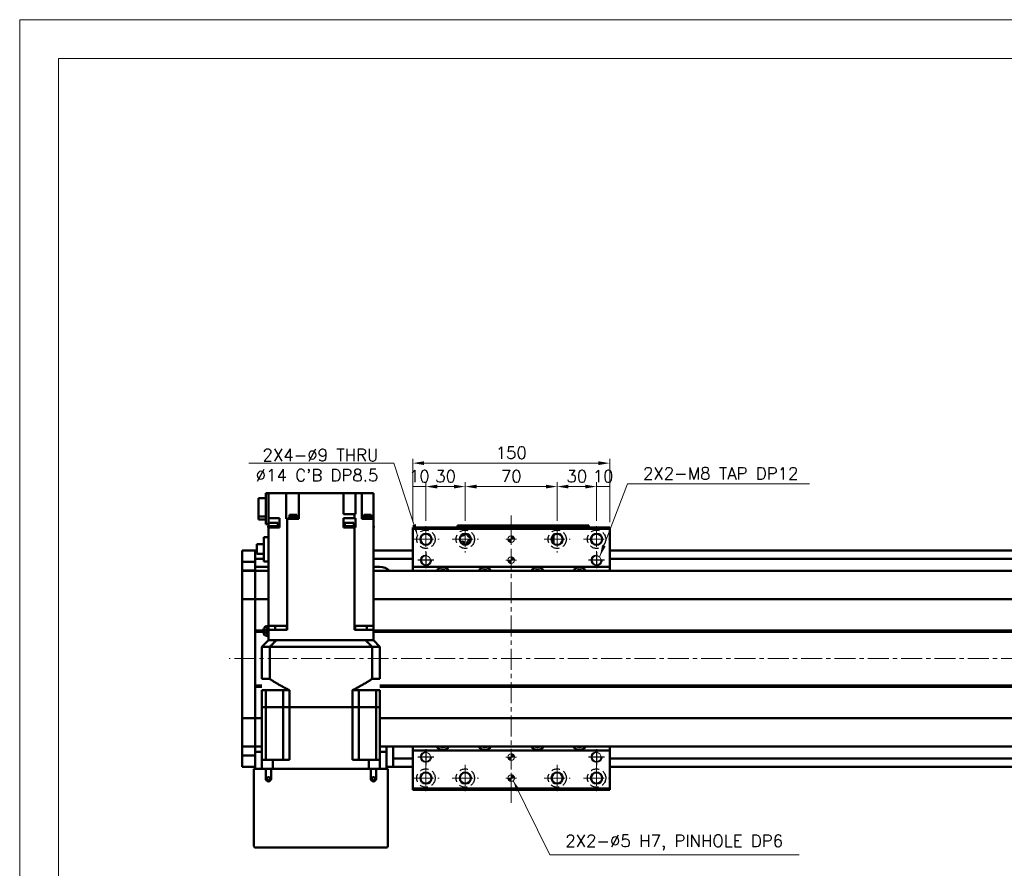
# Model space of a CAD drawing. Header units: millimetres. Extents: x 46547 to 49038, y 6223 to 10291.
# Tile 3 of 5: x 46547 to 47297, y 9644 to 10291. Entities that reach past the tile are written whole.
import ezdxf

# ---------------------------------------------------------------- set-up
doc = ezdxf.new("R2010")
doc.units = ezdxf.units.MM
doc.header["$LTSCALE"] = 0.5
doc.linetypes.add('CENTER', pattern=[50.8, 31.75, -6.35, 6.35, -6.35])
doc.linetypes.add('HIDDENX2', pattern=[19.05, 12.7, -6.35])
doc.layers.get('0').update_dxf_attribs({"lineweight": 20})
doc.layers.add('1', color=1, linetype='CENTER', lineweight=13)
doc.layers.add('외형선(ISO)', color=7, linetype='Continuous', lineweight=50)
for name, color, linetype in [('2', 2, 'HIDDENX2'), ('C', 1, 'CENTER'), ('DIM', 4, 'Continuous')]:
    doc.layers.add(name, color=color, linetype=linetype)
doc.styles.add('DSR TEXT', font='romans.shx', dxfattribs={"bigfont": 'whgtxt.shx'})
doc.styles.get("Standard").update_dxf_attribs({"font": 'romans.shx', "bigfont": 'whgtxt.shx'})
doc.dimstyles.new('DSR', dxfattribs={"dimscale": 2, "dimtxt": 3, "dimasz": 3, "dimexe": 0.5, "dimexo": 0.5, "dimgap": 0.5, "dimtad": 1, "dimdsep": 46, "dimtxsty": 'Standard', "dimcen": 2.5, "dimclrd": 4, "dimclre": 4, "dimclrt": 2, "dimadec": 0, "dimazin": 2, "dimtfac": 1, "dimtmove": 0, "dimatfit": 3, "dimfxl": 0, "dimlwd": -1, "dimlwe": -1, "dimarcsym": 0})

# ---------------------------------------------------------------- blocks, each defined once
blk = doc.blocks.new('A$C1C1952E1')
at = {"color": 1}
blk.add_lwpolyline([(0, 0), (420, 0), (420, 297), (0, 297)], close=True, dxfattribs=at)
at = {"color": 3}
blk.add_lwpolyline([(5, 5), (415, 5), (415, 292), (5, 292)], close=True, dxfattribs=at)
blk = doc.blocks.new('A$C33E56CC6')
h = blk.add_hatch()
h.set_pattern_fill('ANSI31', color=256, style=0)
h.set_pattern_definition([(45, (-7065.45672, -6508.5399), (-0.0883883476, 0.0883883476), [])])
h.paths.add_polyline_path([(4, 6.5, 0.414214), (1.5, 4), (4, 4)])
h.paths.add_polyline_path([(6.5, 4), (4, 4), (4, 1.5, 0.414214)])
blk.add_circle((4, 4), 2.5)
at = {"layer": '1'}
for p, q in [((4, 0), (4, 8)), ((0, 4), (8, 4))]:
    blk.add_line(p, q, dxfattribs=at)
blk = doc.blocks.new('tap8')
blk.add_circle((0, 0), 3.4)
at = {"layer": 'C', "color": 1, "linetype": 'CENTER'}
for p, q in [((-6.05, 0), (6.05, 0)), ((0, -6.05), (0, 6.05))]:
    blk.add_line(p, q, dxfattribs=at)
at = {"layer": 'DIM', "color": 3}
blk.add_arc((0, 0), 4, 263.84551, 189.43144, dxfattribs=at)
blk = doc.blocks.new('*D72')
at = {"color": 1, "linetype": 'ByBlock'}
for p, q in [((46846.15, 9907.78), (46846.15, 9938.25)), ((46856.15, 9934.95), (46846.15, 9934.95)), ((46856.15, 9908.78), (46856.15, 9938.25))]:
    blk.add_line(p, q, dxfattribs=at)
at = {"layer": 'Defpoints', "color": 0}
for p in [(46846.15, 9934.95), (46846.15, 9903.82), (46856.15, 9904.82)]:
    blk.add_point(p, dxfattribs=at)
at = {"color": 3, "insert": (46851.15, 9942.87), "char_height": 9.24, "attachment_point": 5, "style": 'DSR TEXT'}
blk.add_mtext('10', dxfattribs=at)
blk = doc.blocks.new('*D73')
at = {"color": 1, "linetype": 'ByBlock'}
for p, q in [((46856.15, 9908.78), (46856.15, 9938.25)), ((46864.73, 9934.95), (46877.57, 9934.95)), ((46886.15, 9908.78), (46886.15, 9938.25))]:
    blk.add_line(p, q, dxfattribs=at)
at = {"color": 1}
for points in [[(46864.73, 9936.38), (46864.73, 9933.52), (46856.15, 9934.95)], [(46877.57, 9936.38), (46877.57, 9933.52), (46886.15, 9934.95)]]:
    blk.add_solid(points, dxfattribs=at)
at = {"layer": 'Defpoints', "color": 0}
for p in [(46886.15, 9934.95), (46856.15, 9904.82), (46886.15, 9904.82)]:
    blk.add_point(p, dxfattribs=at)
at = {"color": 3, "insert": (46871.15, 9942.87), "char_height": 9.24, "attachment_point": 5, "style": 'DSR TEXT'}
blk.add_mtext('30', dxfattribs=at)
blk = doc.blocks.new('*D74')
at = {"color": 1, "linetype": 'ByBlock'}
for p, q in [((46886.15, 9908.78), (46886.15, 9938.25)), ((46894.73, 9934.95), (46947.57, 9934.95)), ((46956.15, 9908.78), (46956.15, 9938.25))]:
    blk.add_line(p, q, dxfattribs=at)
at = {"color": 1}
for points in [[(46894.73, 9936.38), (46894.73, 9933.52), (46886.15, 9934.95)], [(46947.57, 9936.38), (46947.57, 9933.52), (46956.15, 9934.95)]]:
    blk.add_solid(points, dxfattribs=at)
at = {"layer": 'Defpoints', "color": 0}
for p in [(46956.15, 9934.95), (46886.15, 9904.82), (46956.15, 9904.82)]:
    blk.add_point(p, dxfattribs=at)
at = {"color": 3, "insert": (46921.15, 9942.87), "char_height": 9.24, "attachment_point": 5, "style": 'DSR TEXT'}
blk.add_mtext('70', dxfattribs=at)
blk = doc.blocks.new('*D75')
at = {"color": 1, "linetype": 'ByBlock'}
for p, q in [((46956.15, 9908.78), (46956.15, 9938.25)), ((46964.73, 9934.95), (46977.57, 9934.95)), ((46986.15, 9908.78), (46986.15, 9938.25))]:
    blk.add_line(p, q, dxfattribs=at)
at = {"color": 1}
for points in [[(46964.73, 9936.38), (46964.73, 9933.52), (46956.15, 9934.95)], [(46977.57, 9936.38), (46977.57, 9933.52), (46986.15, 9934.95)]]:
    blk.add_solid(points, dxfattribs=at)
at = {"layer": 'Defpoints', "color": 0}
for p in [(46986.15, 9934.95), (46956.15, 9904.82), (46986.15, 9904.82)]:
    blk.add_point(p, dxfattribs=at)
at = {"color": 3, "insert": (46971.15, 9942.87), "char_height": 9.24, "attachment_point": 5, "style": 'DSR TEXT'}
blk.add_mtext('30', dxfattribs=at)
blk = doc.blocks.new('*D76')
at = {"color": 1, "linetype": 'ByBlock'}
for p, q in [((46986.15, 9908.78), (46986.15, 9938.25)), ((46986.15, 9934.95), (46996.15, 9934.95)), ((46996.15, 9907.78), (46996.15, 9938.25))]:
    blk.add_line(p, q, dxfattribs=at)
at = {"layer": 'Defpoints', "color": 0}
for p in [(46996.15, 9934.95), (46986.15, 9904.82), (46996.15, 9903.82)]:
    blk.add_point(p, dxfattribs=at)
at = {"color": 3, "insert": (46991.15, 9942.87), "char_height": 9.24, "attachment_point": 5, "style": 'DSR TEXT'}
blk.add_mtext('10', dxfattribs=at)
blk = doc.blocks.new('*D77')
at = {"color": 1, "linetype": 'ByBlock'}
for p, q in [((46846.15, 9907.78), (46846.15, 9956.11)), ((46996.15, 9907.78), (46996.15, 9956.11)), ((46987.57, 9952.81), (46854.73, 9952.81))]:
    blk.add_line(p, q, dxfattribs=at)
at = {"color": 1}
for points in [[(46854.73, 9954.24), (46854.73, 9951.38), (46846.15, 9952.81)], [(46987.57, 9954.24), (46987.57, 9951.38), (46996.15, 9952.81)]]:
    blk.add_solid(points, dxfattribs=at)
at = {"layer": 'Defpoints', "color": 0}
for p in [(46846.15, 9952.81), (46846.15, 9903.82), (46996.15, 9903.82)]:
    blk.add_point(p, dxfattribs=at)
at = {"color": 3, "insert": (46921.15, 9960.73), "char_height": 9.24, "attachment_point": 5, "style": 'DSR TEXT'}
blk.add_mtext('150', dxfattribs=at)

msp = doc.modelspace()

# ---------------------------------------------------------------- linework, layer by layer
at = {"layer": '1'}
for p, q in [((46921.15234, 9693.8227), (46921.15234, 9913.8227)), ((46856.15234, 9904.8227), (46856.15234, 9884.8227)), ((46886.15234, 9904.8227), (46886.15234, 9884.8227)), ((46956.15234, 9904.8227), (46956.15234, 9884.8227)), ((46986.15234, 9904.8227), (46986.15234, 9884.8227)), ((46846.15234, 9894.8227), (46866.15234, 9894.8227)), ((46876.15234, 9894.8227), (46896.15234, 9894.8227)), ((46946.15234, 9894.8227), (46966.15234, 9894.8227)), ((46976.15234, 9894.8227), (46996.15234, 9894.8227)), ((47996.15234, 9803.8227), (46706.15234, 9803.8227)), ((46856.15234, 9722.8227), (46856.15234, 9702.8227)), ((46886.15234, 9722.8227), (46886.15234, 9702.8227)), ((46956.15234, 9722.8227), (46956.15234, 9702.8227)), ((46986.15234, 9722.8227), (46986.15234, 9702.8227)), ((46846.15234, 9712.8227), (46866.15234, 9712.8227)), ((46876.15234, 9712.8227), (46896.15234, 9712.8227)), ((46946.15234, 9712.8227), (46966.15234, 9712.8227)), ((46976.15234, 9712.8227), (46996.15234, 9712.8227))]:
    msp.add_line(p, q, dxfattribs=at)
at = {"layer": '2'}
for centre in [(46856.15234, 9894.8227), (46886.15234, 9894.8227), (46956.15234, 9894.8227), (46986.15234, 9894.8227), (46856.15234, 9712.8227), (46886.15234, 9712.8227), (46956.15234, 9712.8227), (46986.15234, 9712.8227)]:
    msp.add_circle(centre, 7, dxfattribs=at)
at = {"layer": '외형선(ISO)'}
for p, q in [((46734.15234, 9926.12828), (46728.65234, 9926.12828)), ((46728.65234, 9912.23264), (46728.65234, 9926.12828)), ((46734.15234, 9929.8227), (46736.15234, 9929.8227)), ((46734.15234, 9906.3227), (46734.15234, 9929.8227)), ((46736.15234, 9929.8227), (46736.15234, 9910.8227)), ((46744.70849, 9929.8227), (46736.15234, 9929.8227)), ((46744.70849, 9929.8227), (46749.78523, 9929.8227)), ((46749.78523, 9910.3227), (46749.78523, 9929.8227)), ((46754.95234, 9929.8227), (46749.78523, 9929.8227)), ((46754.95234, 9929.8227), (46759.45234, 9929.8227)), ((46759.45234, 9910.3227), (46759.45234, 9929.8227)), ((46793.35234, 9929.8227), (46759.45234, 9929.8227)), ((46793.35234, 9929.8227), (46793.35234, 9913.8227)), ((46793.35234, 9929.8227), (46797.35234, 9929.8227)), ((46802.47428, 9929.8227), (46797.35234, 9929.8227)), ((46802.47428, 9913.8227), (46802.47428, 9929.8227)), ((46802.48501, 9929.8227), (46802.47428, 9929.8227)), ((46802.48501, 9929.8227), (46807.25234, 9929.8227)), ((46807.25234, 9910.3227), (46807.25234, 9929.8227)), ((46807.25234, 9929.8227), (46811.75234, 9929.8227)), ((46816.15234, 9929.8227), (46811.75234, 9929.8227)), ((46816.15234, 9910.3227), (46816.15234, 9929.8227)), ((46728.65234, 9909.91712), (46728.65234, 9912.23264)), ((46728.65234, 9912.23264), (46734.15234, 9912.23264)), ((46728.65234, 9909.91712), (46734.15234, 9909.91712)), ((46736.15234, 9910.8227), (46744.55234, 9910.8227)), ((46736.15234, 9906.3227), (46736.15234, 9910.8227)), ((46744.55234, 9905.8227), (46744.55234, 9910.8227)), ((46749.78523, 9910.3227), (46749.81967, 9910.3227)), ((46750.48615, 9910.3227), (46749.81967, 9910.3227)), ((46750.48615, 9828.8227), (46750.48615, 9910.3227)), ((46750.48615, 9910.3227), (46759.45234, 9910.3227)), ((46757.95376, 9910.8227), (46751.95376, 9910.8227)), ((46751.95376, 9910.8227), (46751.95376, 9910.3227)), ((46757.90376, 9911.5227), (46752.00376, 9911.5227)), ((46752.00376, 9911.5227), (46752.00376, 9910.8227)), ((46757.70376, 9913.5227), (46752.20376, 9913.5227)), ((46752.20376, 9913.5227), (46752.20376, 9911.5227)), ((46757.70376, 9913.5227), (46757.70376, 9911.5227)), ((46757.90376, 9911.5227), (46757.90376, 9910.8227)), ((46757.95376, 9910.8227), (46757.95376, 9910.3227)), ((46793.35234, 9913.8227), (46801.81852, 9913.8227)), ((46793.35234, 9910.8227), (46801.81852, 9910.8227)), ((46793.35234, 9905.8227), (46793.35234, 9910.8227)), ((46801.81852, 9910.8227), (46801.81852, 9913.8227)), ((46802.47428, 9913.8227), (46801.81852, 9913.8227)), ((46801.81852, 9910.8227), (46802.47428, 9910.8227)), ((46802.47428, 9905.8227), (46802.47428, 9910.8227)), ((46807.25234, 9910.3227), (46807.59618, 9910.3227)), ((46816.15234, 9910.3227), (46807.59618, 9910.3227)), ((46814.71328, 9910.8227), (46808.71328, 9910.8227)), ((46808.71328, 9910.8227), (46808.71328, 9910.3227)), ((46814.66328, 9911.5227), (46808.76328, 9911.5227)), ((46808.76328, 9911.5227), (46808.76328, 9910.8227)), ((46814.46328, 9913.5227), (46808.96328, 9913.5227)), ((46808.96328, 9913.5227), (46808.96328, 9911.5227)), ((46814.46328, 9913.5227), (46814.46328, 9911.5227)), ((46814.66328, 9911.5227), (46814.66328, 9910.8227)), ((46814.71328, 9910.8227), (46814.71328, 9910.3227)), ((46816.15234, 9828.8227), (46816.15234, 9910.3227)), ((46736.15234, 9906.3227), (46734.15234, 9906.3227)), ((46743.53244, 9904.8227), (46735.93244, 9904.8227)), ((46735.93244, 9903.8227), (46735.93244, 9904.8227)), ((46735.93244, 9903.8227), (46736.15234, 9903.8227)), ((46736.15234, 9906.3227), (46736.15234, 9905.8227)), ((46736.15234, 9905.8227), (46736.15234, 9904.8227)), ((46736.15234, 9905.8227), (46736.23244, 9905.8227)), ((46736.15234, 9903.8227), (46736.15234, 9828.8227)), ((46744.5914, 9903.8227), (46736.15234, 9903.8227)), ((46743.23244, 9907.4227), (46736.23244, 9907.4227)), ((46736.23244, 9904.8227), (46736.23244, 9907.4227)), ((46743.23244, 9904.8227), (46743.23244, 9907.4227)), ((46744.55234, 9905.8227), (46743.23244, 9905.8227)), ((46743.53244, 9903.8227), (46743.53244, 9904.8227)), ((46744.55234, 9905.8227), (46744.5914, 9905.8227)), ((46744.5914, 9905.8227), (46744.5914, 9903.8227)), ((46793.35091, 9905.8227), (46793.35234, 9905.8227)), ((46793.35091, 9905.8227), (46793.35091, 9903.8227)), ((46796.58903, 9903.8227), (46793.35091, 9903.8227)), ((46794.36295, 9905.8227), (46793.35234, 9905.8227)), ((46801.66295, 9904.8227), (46794.06295, 9904.8227)), ((46794.06295, 9903.8227), (46794.06295, 9904.8227)), ((46801.36295, 9907.4227), (46794.36295, 9907.4227)), ((46794.36295, 9904.8227), (46794.36295, 9907.4227)), ((46796.58903, 9903.8227), (46799.13688, 9903.8227)), ((46801.81852, 9903.8227), (46799.13688, 9903.8227)), ((46801.36295, 9904.8227), (46801.36295, 9907.4227)), ((46801.36295, 9905.8227), (46802.47428, 9905.8227)), ((46801.66295, 9903.8227), (46801.66295, 9904.8227)), ((46801.81852, 9903.8227), (46801.81852, 9828.8227)), ((46802.47697, 9903.8227), (46801.81852, 9903.8227)), ((46802.47428, 9905.8227), (46802.47697, 9905.8227)), ((46802.47697, 9905.8227), (46802.47697, 9903.8227)), ((46816.37224, 9904.8227), (46816.15234, 9904.8227)), ((46816.15234, 9903.8227), (46816.37224, 9903.8227)), ((46816.37224, 9903.8227), (46816.37224, 9904.8227)), ((46846.15234, 9903.8227), (46846.15234, 9902.8227)), ((46846.15234, 9903.8227), (46996.15234, 9903.8227)), ((46846.15234, 9902.8227), (46846.15234, 9873.8227)), ((46996.15234, 9902.8227), (46846.15234, 9902.8227)), ((46880.15234, 9905.32268), (46880.15234, 9905.32266)), ((46880.15234, 9905.32268), (46930.15234, 9905.32268)), ((46880.15234, 9903.8227), (46880.15234, 9905.32266)), ((46883.15234, 9905.32265), (46927.15234, 9905.32265)), ((46930.15234, 9905.32268), (46930.15234, 9905.32266)), ((46930.15234, 9905.32268), (46980.15234, 9905.32268)), ((46930.15234, 9903.8227), (46930.15234, 9905.32266)), ((46930.15234, 9905.32266), (46930.15234, 9903.8227)), ((46933.15234, 9905.32265), (46977.15234, 9905.32265)), ((46980.15234, 9905.32266), (46980.15234, 9903.8227)), ((46996.15234, 9902.8227), (46996.15234, 9903.8227)), ((46996.15234, 9873.8227), (46996.15234, 9902.8227)), ((46732.75234, 9877.9227), (46732.75234, 9896.4727)), ((46736.15234, 9896.4727), (46732.75234, 9896.4727)), ((46952.05234, 9893.70355), (46952.05234, 9895.94185)), ((46953.35234, 9898.01997), (46953.35234, 9892.52269)), ((46732.75234, 9891.1477), (46727.35234, 9891.1477)), ((46727.35234, 9883.6977), (46727.35234, 9891.1477)), ((46953.35234, 9892.52269), (46952.57848, 9892.52269)), ((46953.35234, 9892.52269), (46953.35234, 9891.62544)), ((46716.15234, 9883.3227), (46716.15234, 9886.3227)), ((46726.15234, 9886.3227), (46716.15234, 9886.3227)), ((46716.15234, 9883.3227), (46716.15234, 9880.3831)), ((46716.15234, 9880.3831), (46716.15234, 9877.58306)), ((46726.15234, 9883.3227), (46726.15234, 9886.3227)), ((46726.15234, 9886.3227), (46727.35234, 9886.3227)), ((46726.15234, 9886.3227), (46726.15234, 9883.3227)), ((46726.15234, 9883.3227), (46726.15234, 9880.8227)), ((46726.15234, 9880.3831), (46726.15234, 9883.3227)), ((46726.15234, 9877.58306), (46726.15234, 9880.3831)), ((46726.15234, 9879.8227), (46732.75234, 9879.8227)), ((46727.35234, 9883.6977), (46732.75234, 9883.6977)), ((46816.15234, 9886.3227), (46846.15234, 9886.3227)), ((46816.15234, 9879.8227), (46846.15234, 9879.8227)), ((46996.15234, 9886.3227), (47976.15234, 9886.3227)), ((46996.15234, 9879.8227), (47976.15234, 9879.8227)), ((46716.15234, 9877.58306), (46716.15234, 9870.88936)), ((46726.15234, 9877.58306), (46716.15234, 9877.58306)), ((46726.15234, 9870.88936), (46726.15234, 9877.58306)), ((46736.15234, 9873.8227), (46726.15234, 9873.8227)), ((46736.15234, 9877.9227), (46732.75234, 9877.9227)), ((46821.15234, 9873.8227), (46816.15234, 9873.8227)), ((46846.15234, 9873.8227), (46846.15234, 9870.8227)), ((46996.15234, 9873.8227), (46846.15234, 9873.8227)), ((46996.15234, 9870.8227), (46996.15234, 9873.8227)), ((46716.15234, 9870.88936), (46716.15234, 9870.8227)), ((46726.15234, 9870.88936), (46716.15234, 9870.88936)), ((46716.15234, 9868.12635), (46716.15234, 9870.8227)), ((46726.15234, 9870.8227), (46716.15234, 9870.8227)), ((46716.15234, 9849.51822), (46716.15234, 9868.12635)), ((46726.15234, 9870.8227), (46726.15234, 9870.88936)), ((46726.15234, 9870.8227), (46726.15234, 9868.12635)), ((46726.15234, 9868.12635), (46726.15234, 9870.8227)), ((46736.15234, 9870.8227), (46726.15234, 9870.8227)), ((46726.15234, 9868.12635), (46726.15234, 9849.51822)), ((46726.15234, 9849.51822), (46726.15234, 9868.12635)), ((47976.15234, 9870.8227), (46816.15234, 9870.8227)), ((46716.15234, 9849.51822), (46716.15234, 9849.05011)), ((46726.15234, 9849.05011), (46726.15234, 9849.51822)), ((46726.15234, 9849.51822), (46726.15234, 9849.05011)), ((46716.15234, 9847.05011), (46716.15234, 9849.05011)), ((46726.15234, 9849.05011), (46716.15234, 9849.05011)), ((46716.15234, 9847.05011), (46716.15234, 9760.59529)), ((46726.15234, 9849.05011), (46726.15234, 9847.05011)), ((46726.15234, 9847.05011), (46726.15234, 9849.05011)), ((46736.15234, 9849.05011), (46726.15234, 9849.05011)), ((46726.15234, 9760.59529), (46726.15234, 9847.05011)), ((46726.15234, 9847.05011), (46726.15234, 9825.3227)), ((47976.15234, 9849.05011), (46816.15234, 9849.05011)), ((46736.15234, 9825.8227), (46736.15234, 9828.8227)), ((46736.15234, 9828.8227), (46744.70849, 9828.8227)), ((46741.28805, 9828.8227), (46741.28805, 9825.8227)), ((46749.81967, 9828.8227), (46744.70849, 9828.8227)), ((46749.81967, 9828.8227), (46750.48615, 9828.8227)), ((46750.07545, 9825.8227), (46750.07545, 9828.8227)), ((46750.48615, 9828.8227), (46750.49477, 9828.8227)), ((46750.49477, 9825.8227), (46750.49477, 9828.8227)), ((46801.8099, 9828.8227), (46801.81852, 9828.8227)), ((46801.8099, 9825.8227), (46801.8099, 9828.8227)), ((46801.81852, 9828.8227), (46802.48501, 9828.8227)), ((46802.22922, 9825.8227), (46802.22922, 9828.8227)), ((46807.59618, 9828.8227), (46802.48501, 9828.8227)), ((46807.59618, 9828.8227), (46816.15234, 9828.8227)), ((46811.01662, 9825.8227), (46811.01662, 9828.8227)), ((46816.15234, 9825.8227), (46816.15234, 9828.8227)), ((46732.18371, 9825.3227), (46726.15234, 9825.3227)), ((46732.65234, 9824.8227), (46726.15234, 9824.8227)), ((46732.18371, 9824.3227), (46726.15234, 9824.3227)), ((46726.15234, 9824.3227), (46726.15234, 9783.3227)), ((46734.87654, 9823.8227), (46736.15234, 9823.8227)), ((46743.15234, 9825.8227), (46736.15234, 9825.8227)), ((46736.15234, 9825.8227), (46736.15234, 9817.8227)), ((46750.49477, 9825.8227), (46743.15234, 9825.8227)), ((46809.15234, 9825.8227), (46801.8099, 9825.8227)), ((46816.15234, 9825.8227), (46809.15234, 9825.8227)), ((46816.15234, 9817.8227), (46816.15234, 9825.8227)), ((47962.18371, 9825.3227), (46816.15234, 9825.3227)), ((47962.65234, 9824.8227), (46816.15234, 9824.8227)), ((47962.18371, 9824.3227), (46816.15234, 9824.3227)), ((46736.15234, 9817.8227), (46731.15234, 9812.8227)), ((46737.14974, 9812.8227), (46731.15234, 9812.8227)), ((46731.15234, 9788.3727), (46731.15234, 9812.8227)), ((46736.24043, 9817.8227), (46736.15234, 9817.8227)), ((46736.24043, 9817.8227), (46742.0453, 9817.8227)), ((46737.14974, 9788.3727), (46737.14974, 9812.8227)), ((46815.15493, 9812.8227), (46737.14974, 9812.8227)), ((46742.14866, 9817.8227), (46742.0453, 9817.8227)), ((46810.15601, 9817.8227), (46742.14866, 9817.8227)), ((46743.15234, 9817.8227), (46809.15234, 9817.8227)), ((46810.15601, 9817.8227), (46810.25937, 9817.8227)), ((46810.25937, 9817.8227), (46816.06424, 9817.8227)), ((46821.15234, 9812.8227), (46815.15493, 9812.8227)), ((46815.15493, 9788.3727), (46815.15493, 9812.8227)), ((46816.06424, 9817.8227), (46816.15234, 9817.8227)), ((46821.15234, 9812.8227), (46816.15234, 9817.8227)), ((46821.15234, 9788.3727), (46821.15234, 9812.8227)), ((46731.15234, 9783.3227), (46726.15234, 9783.3227)), ((46731.15234, 9782.8227), (46726.15234, 9782.8227)), ((46731.15234, 9782.3227), (46726.15234, 9782.3227)), ((46726.15234, 9782.3227), (46726.15234, 9760.59529)), ((46731.15234, 9788.3727), (46737.14974, 9788.3727)), ((46815.15493, 9788.3727), (46821.15234, 9788.3727)), ((47962.18371, 9783.3227), (46821.15234, 9783.3227)), ((47962.65234, 9782.8227), (46821.15234, 9782.8227)), ((47962.18371, 9782.3227), (46821.15234, 9782.3227)), ((46731.15234, 9779.8227), (46734.10012, 9779.8227)), ((46731.15234, 9766.8227), (46731.15234, 9779.8227)), ((46734.10012, 9779.8227), (46747.29734, 9779.8227)), ((46734.10012, 9766.8227), (46734.10012, 9779.8227)), ((46747.29734, 9779.8227), (46752.15234, 9779.8227)), ((46747.29734, 9766.8227), (46747.29734, 9779.8227)), ((46752.15234, 9766.8227), (46752.15234, 9779.8227)), ((46800.15234, 9779.8227), (46805.00734, 9779.8227)), ((46800.15234, 9766.8227), (46800.15234, 9779.8227)), ((46818.20455, 9779.8227), (46805.00734, 9779.8227)), ((46805.00734, 9766.8227), (46805.00734, 9779.8227)), ((46818.20455, 9779.8227), (46821.15234, 9779.8227)), ((46818.20455, 9766.8227), (46818.20455, 9779.8227)), ((46821.15234, 9766.8227), (46821.15234, 9779.8227)), ((46734.10012, 9766.8227), (46731.15234, 9766.8227)), ((46731.15234, 9766.8227), (46731.15234, 9726.8227)), ((46731.15234, 9766.8227), (46734.10012, 9766.8227)), ((46740.79734, 9766.8227), (46734.10012, 9766.8227)), ((46734.10012, 9726.8227), (46734.10012, 9766.8227)), ((46740.79734, 9766.8227), (46734.10012, 9766.8227)), ((46747.29734, 9766.8227), (46740.79734, 9766.8227)), ((46747.29734, 9766.8227), (46740.79734, 9766.8227)), ((46752.15234, 9766.8227), (46747.29734, 9766.8227)), ((46747.29734, 9726.8227), (46747.29734, 9766.8227)), ((46747.29734, 9766.8227), (46752.15234, 9766.8227)), ((46752.15234, 9766.8227), (46752.15234, 9726.8227)), ((46800.15234, 9766.8227), (46752.15234, 9766.8227)), ((46800.15234, 9766.8227), (46752.15234, 9766.8227)), ((46800.15234, 9766.8227), (46800.15234, 9726.8227)), ((46805.00734, 9766.8227), (46800.15234, 9766.8227)), ((46800.15234, 9766.8227), (46805.00734, 9766.8227)), ((46805.00734, 9726.8227), (46805.00734, 9766.8227)), ((46811.50734, 9766.8227), (46805.00734, 9766.8227)), ((46811.50734, 9766.8227), (46805.00734, 9766.8227)), ((46818.20455, 9766.8227), (46811.50734, 9766.8227)), ((46818.20455, 9766.8227), (46811.50734, 9766.8227)), ((46821.15234, 9766.8227), (46818.20455, 9766.8227)), ((46818.20455, 9726.8227), (46818.20455, 9766.8227)), ((46818.20455, 9766.8227), (46821.15234, 9766.8227)), ((46821.15234, 9766.8227), (46821.15234, 9726.8227)), ((46716.15234, 9758.59529), (46716.15234, 9760.59529)), ((46726.15234, 9760.59529), (46726.15234, 9758.59529)), ((46726.15234, 9758.59529), (46726.15234, 9760.59529)), ((46716.15234, 9758.59529), (46716.15234, 9758.12718)), ((46726.15234, 9758.59529), (46716.15234, 9758.59529)), ((46716.15234, 9739.51906), (46716.15234, 9758.12718)), ((46726.15234, 9758.12718), (46726.15234, 9758.59529)), ((46726.15234, 9758.59529), (46726.15234, 9758.12718)), ((46731.15234, 9758.59529), (46726.15234, 9758.59529)), ((46726.15234, 9758.12718), (46726.15234, 9739.51906)), ((46726.15234, 9739.51906), (46726.15234, 9758.12718)), ((47976.15234, 9758.59529), (46821.15234, 9758.59529)), ((46716.15234, 9736.8227), (46716.15234, 9739.51906)), ((46716.15234, 9736.8227), (46716.15234, 9736.75605)), ((46726.15234, 9736.8227), (46716.15234, 9736.8227)), ((46716.15234, 9736.75605), (46716.15234, 9730.06234)), ((46726.15234, 9736.75605), (46716.15234, 9736.75605)), ((46726.15234, 9739.51906), (46726.15234, 9736.8227)), ((46726.15234, 9736.8227), (46726.15234, 9739.51906)), ((46726.15234, 9736.75605), (46726.15234, 9736.8227)), ((46731.15234, 9736.8227), (46726.15234, 9736.8227)), ((46726.15234, 9735.84356), (46726.15234, 9736.75605)), ((47976.15234, 9736.8227), (46821.15234, 9736.8227)), ((46826.15234, 9732.8227), (46826.15234, 9736.8227)), ((46831.15234, 9731.8227), (46831.15234, 9736.8227)), ((46846.15234, 9736.8227), (46846.15234, 9733.8227)), ((46996.15234, 9733.8227), (46996.15234, 9736.8227)), ((46716.15234, 9730.06234), (46716.15234, 9727.26231)), ((46726.15234, 9730.06234), (46716.15234, 9730.06234)), ((46726.15234, 9735.84356), (46726.15234, 9732.8227)), ((46726.15234, 9732.8227), (46731.15234, 9732.8227)), ((46726.15234, 9719.8227), (46726.15234, 9732.8227)), ((46821.15234, 9732.8227), (46826.15234, 9732.8227)), ((46826.15234, 9732.8227), (46826.15234, 9719.8227)), ((46831.15234, 9727.8227), (46831.15234, 9731.8227)), ((46846.15234, 9733.8227), (46846.15234, 9704.8227)), ((46846.15234, 9733.8227), (46996.15234, 9733.8227)), ((46996.15234, 9704.8227), (46996.15234, 9733.8227)), ((46716.15234, 9727.26231), (46716.15234, 9724.3227)), ((46716.15234, 9721.3227), (46716.15234, 9724.3227)), ((46731.15234, 9726.8227), (46739.55999, 9726.8227)), ((46731.15234, 9719.8227), (46731.15234, 9726.8227)), ((46752.15234, 9726.8227), (46739.55999, 9726.8227)), ((46739.55999, 9719.8227), (46739.55999, 9726.8227)), ((46812.74468, 9726.8227), (46800.15234, 9726.8227)), ((46812.74468, 9726.8227), (46821.15234, 9726.8227)), ((46812.74468, 9719.8227), (46812.74468, 9726.8227)), ((46821.15234, 9719.8227), (46821.15234, 9726.8227)), ((46831.15234, 9727.8227), (46831.15234, 9726.8227)), ((46831.15234, 9727.8227), (46846.15234, 9727.8227)), ((46831.15234, 9724.3227), (46831.15234, 9726.8227)), ((46831.15234, 9724.3227), (46831.15234, 9721.3227)), ((46996.15234, 9727.8227), (47976.15234, 9727.8227)), ((46726.15234, 9721.3227), (46716.15234, 9721.3227)), ((46726.15234, 9719.8227), (46725.15234, 9719.8227)), ((46725.15234, 9660.8227), (46725.15234, 9719.8227)), ((46734.15234, 9719.8227), (46726.15234, 9719.8227)), ((46738.15234, 9719.8227), (46734.15234, 9719.8227)), ((46734.15234, 9719.8227), (46734.15234, 9712.3227)), ((46738.15234, 9712.3227), (46738.15234, 9719.8227)), ((46814.15234, 9719.8227), (46738.15234, 9719.8227)), ((46818.15234, 9719.8227), (46814.15234, 9719.8227)), ((46814.15234, 9719.8227), (46814.15234, 9712.3227)), ((46818.15234, 9712.3227), (46818.15234, 9719.8227)), ((46826.15234, 9719.8227), (46818.15234, 9719.8227)), ((46826.15234, 9721.3227), (46831.15234, 9721.3227)), ((46827.15234, 9719.8227), (46826.15234, 9719.8227)), ((46827.15234, 9719.8227), (46827.15234, 9660.8227)), ((46831.15234, 9721.3227), (46846.15234, 9721.3227)), ((46996.15234, 9721.3227), (47976.15234, 9721.3227)), ((46846.15234, 9704.8227), (46846.15234, 9703.8227)), ((46846.15234, 9704.8227), (46996.15234, 9704.8227)), ((46846.15234, 9703.8227), (46996.15234, 9703.8227)), ((46996.15234, 9703.8227), (46996.15234, 9704.8227)), ((46826.15234, 9659.8227), (46726.15234, 9659.8227))]:
    msp.add_line(p, q, dxfattribs=at)
for centre, radius in [((46856.15234, 9894.8227), 4.25), ((46886.15234, 9894.8227), 4.25), ((46956.15234, 9894.8227), 4.25), ((46986.15234, 9894.8227), 4.25), ((46856.15234, 9712.8227), 4.25), ((46886.15234, 9712.8227), 4.25), ((46956.15234, 9712.8227), 4.25), ((46986.15234, 9712.8227), 4.25), ((46736.15234, 9712.3227), 1.2295), ((46816.15234, 9712.3227), 1.2295)]:
    msp.add_circle(centre, radius, dxfattribs=at)
for centre, radius, start, end in [((46884.15234, 9898.8227), 1.2295, 224.8440709, 8.28607564), ((46890.15234, 9891.8227), 2.5, 84.96680796, 201.29332605), ((46890.15234, 9898.8227), 2.5, 180.53960904, 269.46033572), ((46884.15234, 9891.8227), 1.2295, 302.70087811, 169.91905481), ((46821.15234, 9863.8227), 10, 44.42700414, 90), ((46869.15234, 9868.8227), 4.75, 24.90106926, 155.09893074), ((46901.15234, 9868.8227), 4.75, 24.90106926, 155.09893074), ((46941.15234, 9868.8227), 4.75, 24.90106926, 155.09893074), ((46973.15234, 9868.8227), 4.75, 24.90106926, 155.09893074), ((46869.15234, 9868.8227), 2.75, 46.65825749, 133.34174251), ((46901.15234, 9868.8227), 2.75, 46.65825749, 133.34174251), ((46941.15234, 9868.8227), 2.75, 46.65825749, 133.34174251), ((46973.15234, 9868.8227), 2.75, 46.65825749, 133.34174251), ((46736.15234, 9824.8227), 4, 90, 172.81924411), ((46736.15234, 9824.8227), 2.25, 90, 270), ((46736.15234, 9824.8227), 4, 187.18075578, 270), ((46736.15234, 9824.8227), 1.621, 90, 270), ((46869.15234, 9738.8227), 4.75, 204.90105547, 335.09894453), ((46869.15234, 9738.8227), 2.75, 226.65822603, 313.34177397), ((46901.15234, 9738.8227), 4.75, 204.90105547, 335.09894453), ((46901.15234, 9738.8227), 2.75, 226.65822603, 313.34177397), ((46941.15234, 9738.8227), 4.75, 204.90105547, 335.09894453), ((46941.15234, 9738.8227), 2.75, 226.65822603, 313.34177397), ((46973.15234, 9738.8227), 4.75, 204.90105547, 335.09894453), ((46973.15234, 9738.8227), 2.75, 226.65822603, 313.34177397), ((46736.15234, 9712.3227), 2, 180, 0), ((46816.15234, 9712.3227), 2, 180, 0), ((46726.15234, 9660.8227), 1, 180, 270), ((46826.15234, 9660.8227), 1, 270, 0)]:
    msp.add_arc(centre, radius, start, end, dxfattribs=at)
at = {"layer": '외형선(ISO)', "extrusion": (0, 0, -1)}
for centre, major_axis, start_param, end_param in [((46883.15234, 9905.32266), (-3, 0), 4.71224625, 6.28289987), ((46927.15234, 9905.32266), (3, 0), 6.283042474, 7.853981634), ((46933.15234, 9905.32266), (-3, 0), 4.712388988, 6.283185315), ((46977.15234, 9905.32266), (3, 0), 0, 1.570796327)]:
    msp.add_ellipse(centre, major_axis=major_axis, ratio=0.00001, start_param=start_param, end_param=end_param, dxfattribs=at)
at = {"layer": '외형선(ISO)'}
for points, degree in [([(46732.18371, 9825.3227), (46732.41802, 9825.05702), (46732.65234, 9824.8227)], 2), ([(46732.65234, 9824.8227), (46732.41802, 9824.58839), (46732.18371, 9824.3227)], 2), ([(46737.14974, 9812.8227), (46737.71842, 9813.39193), (46738.84694, 9814.52127), (46740.51334, 9816.18807), (46741.6065, 9817.28088), (46742.14866, 9817.8227)], 3), ([(46810.15601, 9817.8227), (46810.69845, 9817.2806), (46811.79198, 9816.18742), (46813.45837, 9814.52063), (46814.58653, 9813.39165), (46815.15493, 9812.8227)], 3)]:
    msp.add_open_spline(points, degree=degree, dxfattribs=at)
for points, weights in [([(46752.15234, 9779.8227), (46745.23119, 9783.07971), (46737.14974, 9788.3727)], [1.35416666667, 1.30973118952, 1.24342419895]), ([(46815.15493, 9788.3727), (46807.07348, 9783.07971), (46800.15234, 9779.8227)], [1.24342419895, 1.30973118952, 1.35416666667])]:
    msp.add_rational_spline(points, weights, degree=2, dxfattribs=at)

# ---------------------------------------------------------------- block references
at = {"xscale": 5.931900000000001, "yscale": 5.931900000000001, "zscale": 5.931900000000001}
msp.add_blockref('A$C1C1952E1', (46546.67132, 8528.99552), dxfattribs=at)
at = {"xscale": -1}
for name, p, rotation in [('A$C33E56CC6', (46917.15233, 9898.8227), 180), ('tap8', (46856.15234, 9878.8227), 90), ('A$C33E56CC6', (46917.15233, 9882.8227), 180), ('tap8', (46986.15234, 9878.8227), 90), ('tap8', (46856.15234, 9728.8227), 90), ('A$C33E56CC6', (46917.15233, 9732.8227), 180), ('tap8', (46986.15234, 9728.8227), 90), ('A$C33E56CC6', (46917.15233, 9716.8227), 180)]:
    msp.add_blockref(name, p, dxfattribs=dict(at, rotation=rotation))

# ---------------------------------------------------------------- texts
at = {"color": 3, "char_height": 9.24, "style": 'DSR TEXT'}
for s, insert, attachment_point in [("2X4-%%C9 THRU\\P%%C14 C'B DP8.5", (46819.95359, 9938.96052), 9), ('2X2-M8 TAP DP12', (47021.51435, 9940.33415), 7), ('2X2-%%C5 H7, PINHOLE DP6', (46962.34178, 9657.49929), 7)]:
    msp.add_mtext(s, dxfattribs=dict(at, insert=insert, attachment_point=attachment_point))

# ---------------------------------------------------------------- dimensions: what is measured, and where the dimension line sits
for base, p1, p2, picture, middle in [((46846.15234, 9952.80996), (46996.15234, 9903.8227), (46846.15234, 9903.8227), '*D77', (46921.15234, 9960.72996)), ((46846.15234, 9934.94974), (46856.15234, 9904.8227), (46846.15234, 9903.8227), '*D72', (46851.15234, 9942.86974)), ((46886.15234, 9934.94974), (46856.15234, 9904.8227), (46886.15234, 9904.8227), '*D73', (46871.15234, 9942.86974)), ((46956.15234, 9934.94974), (46886.15234, 9904.8227), (46956.15234, 9904.8227), '*D74', (46921.15234, 9942.86974)), ((46986.15234, 9934.94974), (46956.15234, 9904.8227), (46986.15234, 9904.8227), '*D75', (46971.15234, 9942.86974)), ((46996.15234, 9934.94974), (46986.15234, 9904.8227), (46996.15234, 9903.8227), '*D76', (46991.15234, 9942.86974))]:
    dim = msp.add_linear_dim(base=base, p1=p1, p2=p2, dimstyle='DSR', override={"dimscale": 3.3, "dimtxt": 2.8, "dimasz": 2.600136, "dimexe": 1, "dimexo": 1.2, "dimgap": 1, "dimdec": 4, "dimtxsty": 'DSR TEXT', "dimclrd": 1, "dimclre": 1, "dimclrt": 3, "dimtdec": 4, "dimtix": 1})
    dim.commit()
    dim.dimension.update_dxf_attribs({"geometry": picture, "text_midpoint": middle})

# ---------------------------------------------------------------- leaders
at = {"annotation_type": 0, "has_hookline": 1}
for points, hookline_direction, text_width in [([(46849.7944, 9897.75128), (46831.83404, 9952.79379), (46823.25359, 9952.79379)], 1, 98.615), ([(46988.73163, 9881.88003), (47009.6339, 9937.03415), (47018.21435, 9937.03415)], 0, 126.775), ([(46922.71678, 9710.8727), (46950.46133, 9654.19929), (46959.04178, 9654.19929)], 0, 178.0625)]:
    msp.add_leader(points, dimstyle='DSR', override={"dimscale": 3.3, "dimtxt": 2.8, "dimasz": 2.600136, "dimexe": 1, "dimexo": 1.2, "dimgap": 1, "dimdec": 4, "dimtxsty": 'DSR TEXT', "dimclrd": 1, "dimclre": 1, "dimclrt": 3, "dimtdec": 4, "dimtix": 1}, dxfattribs=dict(at, hookline_direction=hookline_direction, text_width=text_width))

doc.saveas('drawing.dxf')
